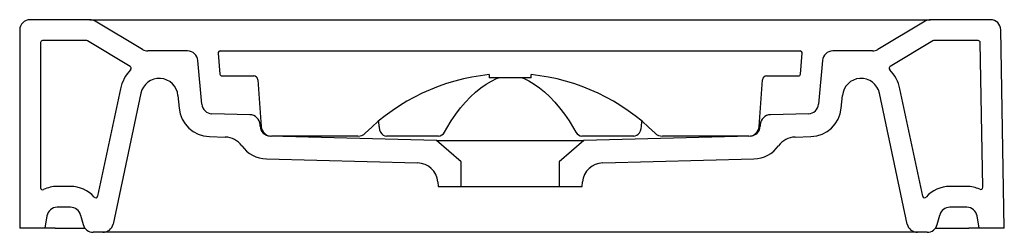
# Model space of a CAD drawing. Header units: millimetres. Extents: x 375.231 to 375.702, y 664.1 to 664.202.
import ezdxf

# ---------------------------------------------------------------- set-up
doc = ezdxf.new("R2010")
doc.units = ezdxf.units.MM
doc.layers.add('SANINDUSA', color=3, linetype='Continuous')

msp = doc.modelspace()

# ---------------------------------------------------------------- linework, layer by layer
at = {"layer": 'SANINDUSA'}
for p, q in [((375.2642804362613, 664.2016751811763), (375.2356653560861, 664.2016751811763)), ((375.2642804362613, 664.2016751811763), (375.6670502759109, 664.2016751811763)), ((375.2894777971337, 664.1873877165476), (375.2668529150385, 664.2009626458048)), ((375.6644777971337, 664.2009626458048), (375.6418529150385, 664.1873877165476)), ((375.6957518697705, 664.2016751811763), (375.6670502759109, 664.2016751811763)), ((375.2306653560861, 664.1966751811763), (375.2306653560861, 664.1016751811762)), ((375.7024108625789, 664.1016751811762), (375.7007511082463, 664.1967624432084)), ((375.2406653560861, 664.1906751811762), (375.2406653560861, 664.121082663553)), ((375.2626185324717, 664.1916751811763), (375.2416653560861, 664.1916751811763)), ((375.2836252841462, 664.1792373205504), (375.2631330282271, 664.191532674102)), ((375.6681976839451, 664.191532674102), (375.647705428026, 664.1792373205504)), ((375.6898556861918, 664.1916751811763), (375.6687121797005, 664.1916751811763)), ((375.6920674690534, 664.1212609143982), (375.690855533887, 664.1906926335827)), ((375.311083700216, 664.1866751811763), (375.2920502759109, 664.1866751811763)), ((375.3257604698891, 664.1855880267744), (375.3266353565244, 664.1755880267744)), ((375.3267566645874, 664.1866751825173), (375.6045740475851, 664.1866751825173)), ((375.604695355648, 664.1755880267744), (375.6055702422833, 664.1855880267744)), ((375.6392804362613, 664.1866751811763), (375.6202470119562, 664.1866751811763)), ((375.3179010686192, 664.1611208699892), (375.3160646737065, 664.18211095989)), ((375.6152660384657, 664.18211095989), (375.613429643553, 664.1611208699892)), ((375.4556653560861, 664.1753107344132), (375.4556653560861, 664.1738189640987)), ((375.4756653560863, 664.1738189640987), (375.4756653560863, 664.1753107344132)), ((375.3276315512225, 664.1746751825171), (375.3427937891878, 664.1746751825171)), ((375.3447893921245, 664.172807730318), (375.3463478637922, 664.1504875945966)), ((375.4756653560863, 664.1738189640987), (375.4556653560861, 664.1738189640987)), ((375.5849828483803, 664.1504875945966), (375.5865413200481, 664.172807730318)), ((375.5885369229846, 664.1746751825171), (375.60369916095, 664.1746751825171)), ((375.2789426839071, 664.1684680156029), (375.2680148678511, 664.1170566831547)), ((375.2887241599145, 664.1663888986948), (375.2753855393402, 664.1036356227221)), ((375.655945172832, 664.1036356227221), (375.6426065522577, 664.1663888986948)), ((375.6633158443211, 664.1170566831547), (375.6523880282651, 664.1684680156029)), ((375.3064932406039, 664.1653020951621), (375.3070207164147, 664.1592730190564)), ((375.6243099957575, 664.1592730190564), (375.6248374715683, 664.1653020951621)), ((375.340963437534, 664.156081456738), (375.3227511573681, 664.156558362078)), ((375.6085795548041, 664.156558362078), (375.5903672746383, 664.156081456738)), ((375.4025867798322, 664.1528088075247), (375.4028000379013, 664.1504409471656)), ((375.5285289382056, 664.1504411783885), (375.5287376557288, 664.1527621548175)), ((375.3458502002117, 664.1506650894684), (375.3458295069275, 664.1512576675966)), ((375.5855012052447, 664.1512576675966), (375.5854805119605, 664.1506650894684)), ((375.3215709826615, 664.145585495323), (375.3291847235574, 664.145386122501)), ((375.4303043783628, 664.1437572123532), (375.3507162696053, 664.145841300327)), ((375.3927401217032, 664.1458189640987), (375.3513368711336, 664.1458189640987)), ((375.4271560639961, 664.1458189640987), (375.4064473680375, 664.1458189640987)), ((375.4312884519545, 664.1458189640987), (375.4271560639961, 664.1458189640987)), ((375.4421653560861, 664.1334466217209), (375.4303043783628, 664.1437572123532)), ((375.4303043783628, 664.1437572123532), (375.5010263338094, 664.1437572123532)), ((375.5010263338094, 664.1437572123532), (375.4891653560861, 664.1334466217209)), ((375.5041746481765, 664.1458189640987), (375.500042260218, 664.1458189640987)), ((375.5806144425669, 664.145841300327), (375.5010263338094, 664.1437572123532)), ((375.524883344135, 664.1458189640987), (375.5041746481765, 664.1458189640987)), ((375.5799938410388, 664.1458189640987), (375.5385905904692, 664.1458189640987)), ((375.6021459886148, 664.145386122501), (375.6097597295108, 664.145585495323)), ((375.3489025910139, 664.1348850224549), (375.4212736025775, 664.1329899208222)), ((375.4421653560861, 664.1216751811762), (375.4421653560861, 664.1334466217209)), ((375.4891653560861, 664.1334466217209), (375.4891653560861, 664.1216751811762)), ((375.5100571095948, 664.1329899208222), (375.5824281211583, 664.1348850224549)), ((375.4309737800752, 664.1238649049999), (375.4311653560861, 664.1216751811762)), ((375.5001653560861, 664.1216751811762), (375.5003569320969, 664.1238649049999)), ((375.2550423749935, 664.1216751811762), (375.2486241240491, 664.1216751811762)), ((375.4311653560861, 664.1216751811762), (375.4421653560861, 664.1216751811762)), ((375.4421653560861, 664.1216751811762), (375.4891653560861, 664.1216751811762)), ((375.4891653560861, 664.1216751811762), (375.5001653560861, 664.1216751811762)), ((375.6844520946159, 664.1216751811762), (375.6762883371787, 664.1216751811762)), ((375.2550423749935, 664.1116751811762), (375.2486241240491, 664.1116751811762)), ((375.6844520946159, 664.1116751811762), (375.6762883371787, 664.1116751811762)), ((375.243700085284, 664.1075434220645), (375.2426653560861, 664.1016751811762)), ((375.2598720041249, 664.1079692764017), (375.261101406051, 664.1033810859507)), ((375.6702293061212, 664.1033810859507), (375.6714587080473, 664.1079692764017)), ((375.6904108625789, 664.1016751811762), (375.689376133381, 664.1075434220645)), ((375.2426653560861, 664.1016751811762), (375.2306653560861, 664.1016751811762)), ((375.2475893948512, 664.1016751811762), (375.2426653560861, 664.1016751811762)), ((375.2475893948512, 664.1016751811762), (375.2619310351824, 664.1016751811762)), ((375.6693991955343, 664.1016751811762), (375.6854868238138, 664.1016751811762)), ((375.6904108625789, 664.1016751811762), (375.6854868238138, 664.1016751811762)), ((375.7024108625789, 664.1016751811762), (375.6904108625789, 664.1016751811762)), ((375.2704948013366, 664.0996751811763), (375.2659310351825, 664.0996751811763)), ((375.6608359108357, 664.0996751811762), (375.2704948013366, 664.0996751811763)), ((375.6653996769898, 664.0996751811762), (375.6608359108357, 664.0996751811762))]:
    msp.add_line(p, q, dxfattribs=at)
at = {"layer": 'SANINDUSA', "flags": 128}
for points in [[(375.4341376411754, 664.1477051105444), (375.4352425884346, 664.1496160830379), (375.4374013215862, 664.1530845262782), (375.4396322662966, 664.156332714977), (375.4419279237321, 664.1593513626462), (375.4442807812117, 664.1621323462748), (375.44668322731, 664.1646684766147), (375.4491273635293, 664.1669532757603), (375.4516056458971, 664.168981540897), (375.4541108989, 664.170749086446), (375.4566365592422, 664.1722526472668), (375.4591769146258, 664.1734896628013), (375.4599949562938, 664.1738189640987)], [(375.4713403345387, 664.1738189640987), (375.4720179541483, 664.1735481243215), (375.4745833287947, 664.1723123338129), (375.4771312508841, 664.1708064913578), (375.4796531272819, 664.1690362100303), (375.4821432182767, 664.1670058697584), (375.4845953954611, 664.16472021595), (375.4870031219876, 664.1621846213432), (375.4893595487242, 664.1594052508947), (375.4916576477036, 664.1563891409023), (375.4938901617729, 664.1531444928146), (375.4960501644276, 664.149680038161), (375.497193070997, 664.1477051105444)], [(375.4028203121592, 664.1504435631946), (375.4028554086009, 664.1499721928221), (375.4031176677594, 664.1488316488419), (375.4035676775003, 664.1477639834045), (375.4041526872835, 664.1469221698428), (375.4048261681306, 664.1463277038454), (375.4055916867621, 664.1459543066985), (375.4064142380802, 664.1458191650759), (375.4064456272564, 664.1458236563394)], [(375.5248833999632, 664.1458378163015), (375.5256245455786, 664.1459198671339), (375.5263695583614, 664.146242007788), (375.5270109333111, 664.1467450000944), (375.5275704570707, 664.1474403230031), (375.5280410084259, 664.1483533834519), (375.5283773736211, 664.1494447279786), (375.5285207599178, 664.1504408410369)]]:
    msp.add_lwpolyline(points, dxfattribs=at)
at = {"layer": 'SANINDUSA'}
for centre, radius, start, end in [((375.2356653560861, 664.1966751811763), 0.005, 90, 180), ((375.2642804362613, 664.1966751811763), 0.005, 59.03624346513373, 90), ((375.6670502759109, 664.1966751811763), 0.005, 90, 120.9637565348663), ((375.6957518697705, 664.1966751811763), 0.00500000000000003, 0.9999999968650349, 90), ((375.2416653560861, 664.1906751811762), 0.001, 90, 180), ((375.2626185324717, 664.1906751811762), 0.001, 59.03624346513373, 90), ((375.6687121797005, 664.1906751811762), 0.001, 90, 120.9637565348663), ((375.6898556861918, 664.1906751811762), 0.001, 0.9999999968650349, 90), ((375.2920502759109, 664.1916751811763), 0.005000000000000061, 239.0362434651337, 270), ((375.311083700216, 664.1816751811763), 0.005, 5.000000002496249, 90), ((375.3267566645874, 664.1856751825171), 0.0009999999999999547, 90, 184.9999999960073), ((375.6045740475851, 664.1856751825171), 0.001000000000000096, 355.0000000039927, 90), ((375.6202470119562, 664.1816751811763), 0.005000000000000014, 90, 174.9999999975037), ((375.6392804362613, 664.1916751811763), 0.005000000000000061, 270, 300.9637565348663), ((375.2975274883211, 664.1645176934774), 0.01900000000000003, 136.123462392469, 167.9999999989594), ((375.2831107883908, 664.1783798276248), 0.001, 316.1234623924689, 59.03624346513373), ((375.3276315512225, 664.1756751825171), 0.0009999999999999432, 184.9999999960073, 270), ((375.4656653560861, 664.0771841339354), 0.0986348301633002, 95.81887664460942, 134.7225947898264), ((375.4656653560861, 664.0771841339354), 0.09863483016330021, 45.27740521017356, 84.18112335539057), ((375.60369916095, 664.1756751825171), 0.001000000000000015, 270, 355.0000000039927), ((375.6482199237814, 664.1783798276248), 0.001, 120.9637565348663, 223.876537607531), ((375.6338032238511, 664.1645176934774), 0.019, 12.00000000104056, 43.87653760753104), ((375.2975274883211, 664.1645176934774), 0.009000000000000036, 5.000000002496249, 167.9999999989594), ((375.3427937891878, 664.1726751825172), 0.001999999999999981, 3.799999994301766, 90), ((375.5885369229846, 664.1726751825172), 0.002000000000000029, 90, 176.2000000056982), ((375.6338032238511, 664.1645176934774), 0.009000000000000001, 12.00000000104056, 174.9999999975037), ((375.3228820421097, 664.1615566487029), 0.005000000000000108, 185.0000000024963, 268.4999999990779), ((375.6084486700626, 664.1615566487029), 0.005000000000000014, 271.5000000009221, 354.9999999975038), ((375.3219636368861, 664.1605803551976), 0.01500000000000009, 185.0000000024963, 268.4999999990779), ((375.6093670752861, 664.1605803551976), 0.01499999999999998, 271.5000000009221, 354.9999999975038), ((375.3408325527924, 664.1510831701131), 0.005000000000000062, 1.999999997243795, 88.49999999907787), ((375.5904981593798, 664.1510831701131), 0.005000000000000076, 91.50000000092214, 178.0000000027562), ((375.3508471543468, 664.1508395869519), 0.005000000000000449, 181.9999999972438, 268.4999999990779), ((375.3513368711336, 664.1508189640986), 0.005000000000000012, 183.7999999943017, 270), ((375.3927401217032, 664.1508189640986), 0.005000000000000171, 270, 314.7225947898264), ((375.4312003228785, 664.1490779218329), 0.003231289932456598, 271.8040566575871, 334.9878541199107), ((375.5001651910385, 664.1490997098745), 0.00328304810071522, 205.1372431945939, 267.8541087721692), ((375.5385905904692, 664.1508189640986), 0.00500000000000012, 225.2774052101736, 270), ((375.5799938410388, 664.1508189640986), 0.005000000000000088, 270, 356.2000000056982), ((375.5804835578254, 664.1508395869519), 0.005000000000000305, 271.5000000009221, 358.0000000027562), ((375.3289229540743, 664.1353895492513), 0.01000000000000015, 35.42335044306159, 88.49999999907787), ((375.6024077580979, 664.1353895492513), 0.01, 91.50000000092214, 144.5766495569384), ((375.3492952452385, 664.1498798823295), 0.01500000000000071, 215.4233504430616, 268.4999999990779), ((375.5820354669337, 664.1498798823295), 0.0150000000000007, 271.5000000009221, 324.5766495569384), ((375.4210118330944, 664.1229933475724), 0.01000000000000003, 5.000000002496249, 88.49999999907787), ((375.5103188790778, 664.1229933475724), 0.01, 91.50000000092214, 174.9999999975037), ((375.2416653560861, 664.121082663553), 0.001, 180, 295.7803942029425), ((375.2486241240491, 664.1066751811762), 0.015, 90, 115.7803942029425), ((375.2550423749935, 664.1066751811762), 0.015, 41.44022729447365, 90), ((375.6762883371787, 664.1066751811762), 0.01500000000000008, 90, 138.5597727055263), ((375.6844520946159, 664.1066751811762), 0.015, 65.57697149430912, 90), ((375.6910676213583, 664.1212434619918), 0.001, 245.5769714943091, 0.9999999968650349), ((375.2670367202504, 664.1172645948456), 0.001, 221.4402272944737, 347.9999999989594), ((375.6642939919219, 664.1172645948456), 0.001, 192.0000000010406, 318.5597727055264), ((375.2486241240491, 664.1066751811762), 0.005, 90, 169.9999999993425), ((375.2550423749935, 664.1066751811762), 0.005, 15.00000000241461, 90), ((375.6762883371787, 664.1066751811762), 0.005000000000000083, 90, 164.9999999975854), ((375.6844520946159, 664.1066751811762), 0.005, 10.00000000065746, 90), ((375.2659310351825, 664.1046751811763), 0.005, 195.0000000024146, 270), ((375.2704948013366, 664.1046751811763), 0.005, 270, 347.9999999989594), ((375.6608359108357, 664.1046751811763), 0.005, 192.0000000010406, 270), ((375.6653996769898, 664.1046751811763), 0.005000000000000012, 270, 344.9999999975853)]:
    msp.add_arc(centre, radius, start, end, dxfattribs=at)

doc.saveas('drawing.dxf')
